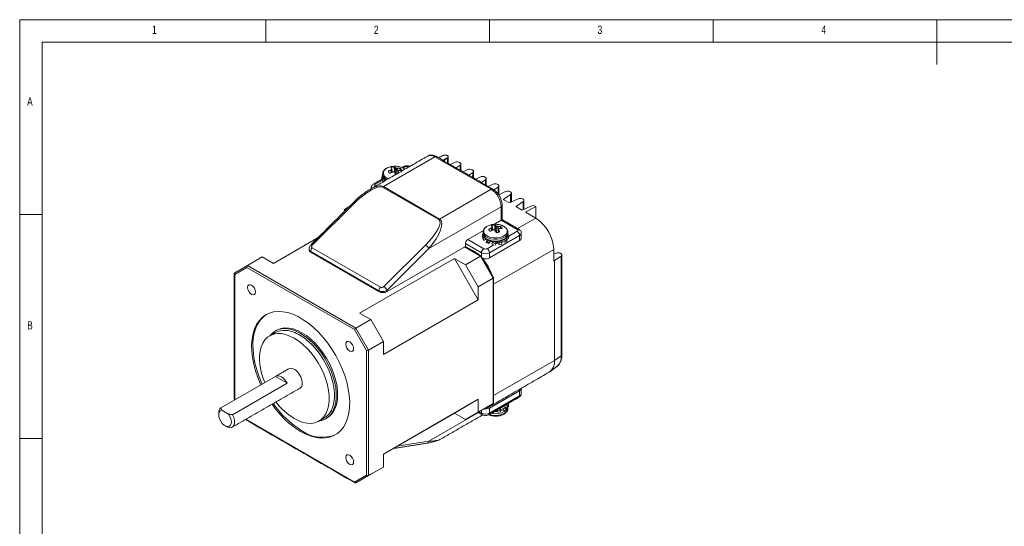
# Model space of a CAD drawing. Header units: inches. Extents: x 0.2 to 16.3, y 0.2 to 11.5.
# Tile 2 of 4: x 0.2 to 8.9, y 7 to 11.5. Entities that reach past the tile are written whole.
import ezdxf

# ---------------------------------------------------------------- set-up
doc = ezdxf.new("R2010")
doc.units = ezdxf.units.IN
doc.header["$MEASUREMENT"] = 0
doc.styles.add('SLDTEXTSTYLE0', font='TXT', dxfattribs={"width": 0.75})

msp = doc.modelspace()

# ---------------------------------------------------------------- linework, layer by layer
at = {"color": 7, "linetype": 'Continuous', "lineweight": 0}
for p, q in [((16.3386, 11.4961), (0.1969, 11.4961)), ((0.1969, 11.4961), (0.1969, 0.1969)), ((2.3622, 11.2992), (2.3622, 11.4961)), ((4.3307, 11.4961), (4.3307, 11.2992)), ((6.2992, 11.2992), (6.2992, 11.4961)), ((8.2677, 11.4961), (8.2677, 11.1024)), ((16.1417, 11.2992), (0.3937, 11.2992)), ((0.3937, 11.2992), (0.3937, 0.3937)), ((0.3937, 9.7835), (0.1969, 9.7835)), ((0.1969, 7.815), (0.3937, 7.815))]:
    msp.add_line(p, q, dxfattribs=at)
at = {"color": 7, "linetype": 'Continuous', "lineweight": 15}
for p, q in [((3.8498, 10.291), (3.3969, 10.0295)), ((4.3448, 10.0052), (3.8498, 10.291)), ((3.9673, 10.2872), (3.9206, 10.2602)), ((3.9266, 10.2567), (3.9617, 10.2809)), ((3.9617, 10.2365), (3.9617, 10.2809)), ((4.0289, 10.2421), (3.9871, 10.2218)), ((4.0666, 10.2411), (4.071, 10.2386)), ((3.4644, 10.1757), (3.4658, 10.152)), ((3.4719, 10.181), (3.4745, 10.156)), ((3.472, 10.1863), (3.4752, 10.1564)), ((3.5037, 10.1939), (3.4995, 10.1462)), ((3.5113, 10.1904), (3.5091, 10.1365)), ((3.522, 10.1895), (3.5229, 10.1445)), ((3.5253, 10.1459), (3.5276, 10.1676)), ((3.526, 10.1463), (3.5276, 10.1606)), ((3.5917, 10.2032), (3.571, 10.1912)), ((3.6222, 10.2019), (3.62, 10.2032)), ((4.0376, 10.1927), (4.0727, 10.2168)), ((4.0727, 10.1724), (4.0727, 10.2168)), ((4.1399, 10.178), (4.0981, 10.1577)), ((4.1486, 10.1286), (4.1837, 10.1527)), ((4.1776, 10.177), (4.182, 10.1745)), ((4.1837, 10.1083), (4.1837, 10.1527)), ((3.3882, 10.0857), (3.3265, 10.0501)), ((3.3871, 10.1259), (3.3836, 10.1024)), ((3.3836, 10.1024), (3.3951, 10.1031)), ((3.3836, 10.1024), (3.3844, 10.0924)), ((3.3903, 10.1255), (3.3871, 10.1259)), ((3.3872, 10.0809), (3.3895, 10.0914)), ((3.3925, 10.0692), (3.3872, 10.0809)), ((3.4008, 10.0937), (3.3895, 10.0914)), ((3.3895, 10.0914), (3.3982, 10.0725)), ((3.5049, 10.1361), (3.5067, 10.1351)), ((4.2509, 10.1139), (4.2091, 10.0937)), ((4.2597, 10.0645), (4.2947, 10.0886)), ((4.2886, 10.1129), (4.2931, 10.1104)), ((4.2947, 10.0442), (4.2947, 10.0886)), ((3.3265, 10.0337), (3.3288, 10.0324)), ((3.8846, 9.7381), (3.3896, 10.0238)), ((3.3969, 10.0295), (3.8919, 9.7438)), ((3.8919, 9.7438), (4.3448, 10.0052)), ((4.3619, 10.0498), (4.3201, 10.0296)), ((4.3697, 9.9998), (4.4057, 10.0245)), ((4.3996, 10.0489), (4.4041, 10.0463)), ((4.4057, 9.9637), (4.4057, 10.0245)), ((4.4729, 9.9857), (4.4116, 9.956)), ((4.5107, 9.9848), (4.5151, 9.9822)), ((3.1379, 9.8785), (2.7713, 9.5127)), ((4.4522, 9.9164), (4.4558, 9.9185)), ((4.5074, 9.8846), (4.4522, 9.9164)), ((4.4558, 9.9185), (4.5167, 9.9604)), ((4.4558, 9.9144), (4.4558, 9.9185)), ((4.5839, 9.9216), (4.5074, 9.8846)), ((4.5167, 9.8891), (4.5167, 9.9604)), ((4.5668, 9.8544), (4.6278, 9.8963)), ((4.6217, 9.9207), (4.6261, 9.9181)), ((4.6278, 9.825), (4.6278, 9.8963)), ((3.0932, 9.8502), (3.0546, 9.8279)), ((3.0546, 9.8279), (3.0546, 9.8117)), ((4.4331, 9.8521), (3.7957, 9.4841)), ((4.4331, 9.7337), (4.4331, 9.8521)), ((4.5633, 9.8524), (4.5668, 9.8544)), ((4.6185, 9.8205), (4.5633, 9.8524)), ((4.5668, 9.8503), (4.5668, 9.8544)), ((4.695, 9.8575), (4.6185, 9.8205)), ((4.6488, 9.803), (4.7372, 9.854)), ((4.6488, 9.803), (4.7372, 9.7519)), ((4.7327, 9.8566), (4.7371, 9.854)), ((4.7371, 9.854), (4.7372, 9.854)), ((4.7372, 9.7519), (4.7372, 9.854)), ((4.4331, 9.7337), (4.369, 9.6967)), ((4.4419, 9.7388), (4.4331, 9.7337)), ((4.5746, 9.6521), (4.4331, 9.7337)), ((4.5782, 9.6601), (4.7372, 9.7519)), ((4.2769, 9.6435), (4.1397, 9.5643)), ((4.3483, 9.6655), (4.3496, 9.6418)), ((4.3558, 9.6707), (4.3584, 9.6458)), ((4.3559, 9.676), (4.3591, 9.6461)), ((4.3876, 9.6836), (4.3834, 9.6359)), ((4.3888, 9.6259), (4.3928, 9.6236)), ((4.3952, 9.6802), (4.3928, 9.6236)), ((4.3938, 9.6236), (4.3928, 9.6236)), ((4.4059, 9.6792), (4.407, 9.6258)), ((4.4081, 9.6261), (4.4115, 9.6574)), ((4.4089, 9.6263), (4.4114, 9.6504)), ((4.4931, 9.628), (4.4931, 9.6304)), ((4.4998, 9.5926), (4.5746, 9.6357)), ((2.8228, 9.5805), (2.4292, 9.3533)), ((4.1397, 9.5643), (4.2811, 9.4827)), ((4.271, 9.6156), (4.2675, 9.5921)), ((4.2675, 9.5921), (4.279, 9.5928)), ((4.2675, 9.5921), (4.2681, 9.5845)), ((4.2741, 9.6153), (4.271, 9.6156)), ((4.271, 9.5706), (4.2734, 9.5811)), ((4.2768, 9.5581), (4.271, 9.5706)), ((4.2846, 9.5835), (4.2734, 9.5811)), ((4.2734, 9.5811), (4.2837, 9.5587)), ((4.2837, 9.5587), (4.282, 9.5509)), ((4.2837, 9.5587), (4.3022, 9.566)), ((4.3004, 9.5403), (4.3053, 9.552)), ((4.3123, 9.5306), (4.3004, 9.5403)), ((4.3146, 9.559), (4.3053, 9.552)), ((4.3053, 9.552), (4.3268, 9.5344)), ((4.3268, 9.5344), (4.3231, 9.5258)), ((4.3268, 9.5344), (4.3408, 9.5489)), ((4.5958, 9.599), (4.3306, 9.4459)), ((4.3306, 9.4019), (4.5958, 9.555)), ((4.3502, 9.5439), (4.3511, 9.5446)), ((4.3521, 9.5226), (4.3583, 9.5359)), ((4.3589, 9.5453), (4.3583, 9.5359)), ((4.3583, 9.5359), (4.385, 9.5259)), ((4.385, 9.5259), (4.387, 9.5433)), ((4.3851, 9.5264), (4.4017, 9.536)), ((4.3883, 9.5437), (4.3883, 9.5395)), ((4.3883, 9.5395), (4.3884, 9.5403)), ((4.3884, 9.5403), (4.3884, 9.5438)), ((4.398, 9.5445), (4.398, 9.541)), ((4.398, 9.541), (4.3985, 9.5402)), ((4.3985, 9.5402), (4.3985, 9.5445)), ((4.4123, 9.5221), (4.3985, 9.5402)), ((4.4092, 9.5453), (4.418, 9.5373)), ((4.4123, 9.5221), (4.418, 9.5373)), ((4.418, 9.5373), (4.4429, 9.5352)), ((4.4429, 9.5352), (4.4324, 9.5506)), ((4.4648, 9.5391), (4.4333, 9.5502)), ((4.4429, 9.5352), (4.4373, 9.5201)), ((4.4541, 9.5595), (4.4685, 9.5557)), ((4.4648, 9.5391), (4.4685, 9.5557)), ((4.4812, 9.5435), (4.4648, 9.5391)), ((4.485, 9.5601), (4.4685, 9.5688)), ((4.4685, 9.5557), (4.485, 9.5601)), ((4.4955, 9.569), (4.4687, 9.5689)), ((4.485, 9.5601), (4.4812, 9.5435)), ((4.4847, 9.5855), (4.4963, 9.5863)), ((4.4998, 9.5937), (4.4894, 9.5953)), ((4.4963, 9.6037), (4.4915, 9.6022)), ((4.4963, 9.6037), (4.4954, 9.6099)), ((4.4955, 9.569), (4.4963, 9.5863)), ((4.4989, 9.5762), (4.4955, 9.569)), ((4.4963, 9.5863), (4.4998, 9.5937)), ((4.4998, 9.5937), (4.499, 9.5769)), ((4.5958, 9.599), (4.5958, 9.555)), ((3.3583, 9.1124), (2.7573, 9.4594)), ((2.7573, 9.4594), (2.7573, 9.452)), ((2.7573, 9.452), (3.3583, 9.1051)), ((2.7713, 9.4905), (3.3723, 9.1435)), ((3.4006, 9.1494), (3.7672, 9.5152)), ((4.1185, 9.5031), (3.4291, 9.1051)), ((3.7957, 9.4841), (3.4291, 9.1184)), ((4.2517, 9.4165), (4.1101, 9.4983)), ((4.1185, 9.5031), (4.1185, 9.5276)), ((4.2599, 9.4459), (4.1185, 9.5276)), ((4.2033, 9.4541), (4.1185, 9.5031)), ((4.2074, 9.4461), (4.2121, 9.4488)), ((4.2599, 9.4123), (4.2599, 9.4459)), ((4.3094, 9.4827), (4.3686, 9.5169)), ((4.3306, 9.4459), (4.3306, 9.4019)), ((4.3521, 9.5226), (4.3545, 9.5284)), ((4.367, 9.517), (4.3521, 9.5226)), ((4.8963, 9.4764), (4.3665, 9.1705)), ((4.385, 9.5259), (4.38, 9.5148)), ((4.4373, 9.5201), (4.4123, 9.5221)), ((4.8963, 9.4764), (4.8963, 9.3743)), ((2.2, 9.3346), (2.3308, 9.4101)), ((2.4292, 9.3533), (2.3308, 9.4101)), ((4.0224, 9.3978), (3.1873, 8.9157)), ((4.1208, 9.341), (4.0224, 9.3978)), ((4.0224, 9.3978), (4.2322, 9.0345)), ((4.1208, 9.341), (4.2517, 9.4165)), ((4.363, 9.2237), (4.2517, 9.4165)), ((4.917, 9.4436), (4.8963, 9.4336)), ((4.8963, 9.3743), (4.9022, 9.3777)), ((4.9022, 9.3777), (4.961, 9.4182)), ((4.9022, 8.5), (4.9022, 9.3777)), ((4.9594, 9.4399), (4.9547, 9.4426)), ((4.961, 8.5404), (4.961, 9.4182)), ((2.0886, 9.2703), (2.2, 9.3346)), ((2.1951, 9.3181), (2.0886, 9.2566)), ((3.143, 8.7709), (2.1951, 9.3181)), ((2.2, 9.3346), (3.1548, 8.7833)), ((4.2322, 9.1481), (4.1208, 9.341)), ((2.0886, 9.2566), (2.0886, 8.162)), ((4.2322, 9.1481), (4.363, 9.2237)), ((4.363, 8.121), (4.363, 9.2237)), ((3.3583, 9.1051), (3.3583, 9.1124)), ((3.4291, 9.1184), (3.4291, 9.1051)), ((4.2322, 9.0345), (4.2322, 9.1481)), ((4.2322, 9.0345), (3.397, 8.5523)), ((3.1548, 8.7833), (3.2857, 8.8589)), ((3.2857, 8.8589), (3.1873, 8.9157)), ((3.397, 8.666), (3.2857, 8.8589)), ((3.2495, 8.5865), (3.143, 8.7709)), ((3.1548, 8.7833), (3.2662, 8.5905)), ((3.2662, 8.5905), (3.397, 8.666)), ((3.397, 8.5523), (3.397, 8.666)), ((3.2495, 7.4918), (3.2495, 8.5865)), ((3.2662, 8.5905), (3.2662, 7.4878)), ((4.3665, 8.1907), (4.9022, 8.5)), ((4.961, 8.5404), (4.9022, 8.5)), ((1.9669, 8.0824), (2.4479, 8.3601)), ((2.4479, 8.3601), (2.5505, 8.3009)), ((2.5505, 8.3009), (2.0695, 8.0232)), ((4.5958, 8.2342), (4.3306, 8.0811)), ((4.5958, 8.1902), (4.5958, 8.2342)), ((2.0886, 8.162), (2.0926, 8.155)), ((4.2322, 8.1591), (3.397, 7.677)), ((4.2322, 8.1591), (4.0224, 8.038)), ((4.2322, 8.0455), (4.2322, 8.1591)), ((4.3306, 8.0371), (4.5958, 8.1902)), ((1.9745, 8.062), (2.034, 8.0276)), ((4.2322, 8.0455), (4.363, 8.121)), ((4.2517, 8.0567), (4.363, 8.121)), ((4.2599, 8.0371), (4.2599, 8.0614)), ((4.3306, 8.0811), (4.3306, 8.0371)), ((4.3974, 8.048), (4.3911, 8.0619)), ((4.3974, 8.048), (4.4033, 8.0628)), ((4.4, 8.067), (4.4033, 8.0628)), ((4.4033, 8.0628), (4.4294, 8.0588)), ((4.4294, 8.0588), (4.4201, 8.0786)), ((4.4294, 8.0588), (4.4235, 8.044)), ((4.4245, 8.0812), (4.4245, 8.0748)), ((4.4255, 8.0743), (4.4245, 8.0748)), ((4.4255, 8.0743), (4.4255, 8.0818)), ((4.4532, 8.0609), (4.4255, 8.0743)), ((4.4332, 8.0862), (4.4576, 8.0772)), ((4.4767, 8.0802), (4.4517, 8.0968)), ((4.4532, 8.0609), (4.4576, 8.0772)), ((4.4723, 8.0639), (4.4532, 8.0609)), ((4.4576, 8.0772), (4.4767, 8.0802)), ((4.4904, 8.0882), (4.4614, 8.0904)), ((4.467, 8.1057), (4.492, 8.1054)), ((4.4767, 8.0802), (4.4723, 8.0639)), ((4.499, 8.1125), (4.4846, 8.1158)), ((4.4904, 8.0882), (4.492, 8.1054)), ((4.4974, 8.0952), (4.4904, 8.0882)), ((4.492, 8.1054), (4.499, 8.1125)), ((4.499, 8.1226), (4.4943, 8.1215)), ((4.499, 8.1125), (4.4974, 8.0952)), ((4.499, 8.1226), (4.4989, 8.1241)), ((2.191, 7.9846), (2.1951, 7.9776)), ((2.1951, 7.9776), (3.143, 7.4303)), ((4.0224, 8.038), (3.397, 7.677)), ((3.7957, 7.7895), (4.2335, 8.0422)), ((4.0224, 8.038), (4.1208, 7.9812)), ((4.1208, 7.9812), (4.2517, 8.0567)), ((4.1208, 7.9812), (4.2322, 8.0455)), ((4.2388, 8.0493), (4.2599, 8.0371)), ((4.364, 8.0409), (4.3589, 8.0433)), ((4.3683, 8.0487), (4.364, 8.0409)), ((4.3673, 8.0481), (4.364, 8.0409)), ((4.4235, 8.044), (4.3974, 8.048)), ((3.8992, 7.807), (3.9003, 7.8076)), ((3.5159, 7.7456), (3.7957, 7.7895)), ((3.397, 7.5633), (3.397, 7.677)), ((3.2662, 7.4878), (3.397, 7.5633)), ((3.2857, 7.499), (3.397, 7.5633)), ((3.143, 7.4303), (3.2495, 7.4918)), ((3.1548, 7.4235), (3.2857, 7.499)), ((3.2662, 7.4878), (3.1548, 7.4235))]:
    msp.add_line(p, q, dxfattribs=at)
at = {"color": 7, "linetype": 'Continuous', "lineweight": 15, "flags": 128}
for points in [[(3.8498, 10.291), (3.8325, 10.2989), (3.816, 10.3027), (3.8007, 10.3021), (3.7873, 10.2971), (3.7873, 10.2971)], [(3.8498, 10.291), (3.8539, 10.2929), (3.8579, 10.2938), (3.8616, 10.2936), (3.8648, 10.2924), (3.8648, 10.2924)], [(4.0727, 10.2168), (4.0756, 10.2192), (4.0777, 10.222), (4.0789, 10.2249), (4.0792, 10.2279), (4.0785, 10.2308), (4.0768, 10.2336), (4.0743, 10.2363), (4.071, 10.2386)], [(3.3903, 10.1383), (3.3912, 10.13), (3.3986, 10.1141)], [(3.4037, 10.1246), (3.3967, 10.1398), (3.3968, 10.1554), (3.4038, 10.1705), (3.4174, 10.1841), (3.4365, 10.1952), (3.4594, 10.2028)], [(4.1837, 10.1527), (4.1866, 10.1551), (4.1887, 10.1579), (4.1899, 10.1608), (4.1902, 10.1638), (4.1895, 10.1667), (4.1879, 10.1696), (4.1853, 10.1722), (4.182, 10.1745)], [(3.3986, 10.0988), (3.3912, 10.1147), (3.3903, 10.123)], [(3.3986, 10.1141), (3.4129, 10.0998), (3.4287, 10.0901)], [(3.4156, 10.0826), (3.4129, 10.0845), (3.3986, 10.0988)], [(4.2947, 10.0886), (4.2977, 10.0911), (4.2998, 10.0938), (4.301, 10.0967), (4.3012, 10.0997), (4.3005, 10.1026), (4.2989, 10.1055), (4.2964, 10.1081), (4.2931, 10.1104)], [(3.2919, 10.0111), (3.2916, 10.0118), (3.2907, 10.0174)], [(4.4057, 10.0245), (4.4087, 10.027), (4.4108, 10.0297), (4.412, 10.0326), (4.4122, 10.0356), (4.4115, 10.0385), (4.4099, 10.0414), (4.4074, 10.044), (4.4041, 10.0463)], [(4.5167, 9.9604), (4.5197, 9.9629), (4.5218, 9.9656), (4.523, 9.9685), (4.5233, 9.9715), (4.5225, 9.9745), (4.5209, 9.9773), (4.5184, 9.9799), (4.5151, 9.9822)], [(3.1379, 9.8785), (3.1339, 9.8805), (3.1303, 9.8818), (3.1273, 9.8821), (3.125, 9.8817), (3.124, 9.8809)], [(4.6278, 9.8963), (4.6307, 9.8988), (4.6328, 9.9015), (4.634, 9.9044), (4.6343, 9.9074), (4.6336, 9.9104), (4.6319, 9.9132), (4.6294, 9.9158), (4.6261, 9.9181)], [(4.2741, 9.628), (4.2751, 9.6198), (4.2825, 9.6038)], [(4.2876, 9.6144), (4.2806, 9.6295), (4.2806, 9.6452), (4.2877, 9.6603), (4.3012, 9.6738), (4.3204, 9.6849), (4.3433, 9.6926)], [(4.2825, 9.6038), (4.2967, 9.5895), (4.317, 9.5779), (4.3417, 9.5696), (4.3693, 9.5653), (4.3979, 9.5653), (4.4255, 9.5696), (4.4503, 9.5778), (4.4705, 9.5895), (4.4848, 9.6038), (4.4922, 9.6197), (4.4931, 9.628)], [(4.4797, 9.6602), (4.4867, 9.6451), (4.4867, 9.6294), (4.4796, 9.6143), (4.4661, 9.6008), (4.4469, 9.5897), (4.4234, 9.5819), (4.3972, 9.5778), (4.37, 9.5778), (4.3438, 9.5819), (4.3204, 9.5897), (4.3012, 9.6008), (4.2876, 9.6144)], [(4.2825, 9.5885), (4.2751, 9.6045), (4.2741, 9.6127)], [(4.4931, 9.6127), (4.4922, 9.6044), (4.4848, 9.5885), (4.4705, 9.5742), (4.4503, 9.5625), (4.4255, 9.5543), (4.3979, 9.55), (4.3693, 9.55), (4.3417, 9.5543), (4.317, 9.5626), (4.2967, 9.5742), (4.2825, 9.5885)], [(2.7713, 9.5127), (2.7673, 9.5148), (2.7637, 9.516), (2.7607, 9.5164), (2.7584, 9.5159), (2.7573, 9.5152)], [(4.961, 9.4182), (4.964, 9.4206), (4.9661, 9.4233), (4.9673, 9.4263), (4.9675, 9.4292), (4.9668, 9.4322), (4.9652, 9.435), (4.9627, 9.4376), (4.9594, 9.4399)], [(2.2376, 9.0814), (2.2509, 9.0768), (2.2622, 9.079), (2.2697, 9.0877), (2.2723, 9.1015), (2.2697, 9.1184), (2.2622, 9.1358), (2.2509, 9.151), (2.2376, 9.1618), (2.2242, 9.1664), (2.2129, 9.1642), (2.2054, 9.1555), (2.2028, 9.1417), (2.2054, 9.1248), (2.2129, 9.1074), (2.2242, 9.0922), (2.2376, 9.0814)], [(2.6691, 7.8759), (2.7149, 7.8523), (2.7603, 7.8345), (2.8046, 7.8229), (2.8474, 7.8175), (2.8881, 7.8185), (2.9264, 7.8257), (2.9617, 7.8391), (2.9938, 7.8586), (3.0222, 7.884), (3.0465, 7.9149), (3.0666, 7.951), (3.0822, 7.9919), (3.0931, 8.0371), (3.0992, 8.0862), (3.1004, 8.1385), (3.0967, 8.1935), (3.0882, 8.2505), (3.075, 8.3089), (3.0571, 8.3681), (3.0349, 8.4273), (3.0085, 8.486), (2.9782, 8.5434), (2.9445, 8.5988), (2.9076, 8.6517), (2.868, 8.7015), (2.8262, 8.7476), (2.7826, 8.7894), (2.7377, 8.8265), (2.692, 8.8585), (2.6461, 8.8851), (2.6004, 8.9058), (2.5555, 8.9205), (2.5119, 8.929), (2.4701, 8.9312), (2.4305, 8.9271), (2.3936, 8.9168), (2.3599, 8.9003), (2.3297, 8.8778), (2.3033, 8.8497), (2.281, 8.8161), (2.2631, 8.7776), (2.2499, 8.7345), (2.2414, 8.6872), (2.2377, 8.6365), (2.2389, 8.5828), (2.245, 8.5267), (2.2559, 8.4689), (2.2715, 8.41), (2.2916, 8.3507), (2.316, 8.2916), (2.3187, 8.2855)], [(2.3696, 8.9058), (2.3408, 8.8843), (2.3144, 8.8561), (2.2921, 8.8226), (2.2743, 8.784), (2.261, 8.7409), (2.2525, 8.6937), (2.2488, 8.6429), (2.2501, 8.5892), (2.2562, 8.5331), (2.2671, 8.4753), (2.2826, 8.4164), (2.3027, 8.3571), (2.3271, 8.2981), (2.3299, 8.292)], [(2.8347, 7.9698), (2.854, 7.9736), (2.8844, 7.9851), (2.9114, 8.0027), (2.9347, 8.0262), (2.9537, 8.0552), (2.9682, 8.0892), (2.9781, 8.1278), (2.983, 8.1702), (2.983, 8.2158), (2.9781, 8.2639), (2.9682, 8.3138), (2.9537, 8.3646), (2.9347, 8.4155), (2.9114, 8.4658), (2.8844, 8.5147), (2.854, 8.5614), (2.8206, 8.6051), (2.7849, 8.6451), (2.7473, 8.6809), (2.7085, 8.7119), (2.6691, 8.7375), (2.6296, 8.7574), (2.5908, 8.7712), (2.5532, 8.7788), (2.5175, 8.78), (2.4841, 8.7748), (2.4537, 8.7633), (2.4267, 8.7457), (2.4034, 8.7222), (2.4016, 8.7199)], [(2.9026, 7.9954), (2.9226, 8.0092), (2.9458, 8.0327), (2.9648, 8.0617), (2.9794, 8.0957), (2.9892, 8.1342), (2.9941, 8.1766), (2.9941, 8.2222), (2.9892, 8.2703), (2.9794, 8.3202), (2.9648, 8.371), (2.9458, 8.422), (2.9226, 8.4723), (2.8955, 8.5211), (2.8651, 8.5678), (2.8317, 8.6115), (2.796, 8.6515), (2.7584, 8.6873), (2.7196, 8.7183), (2.6802, 8.7439), (2.6408, 8.7638), (2.602, 8.7777), (2.5644, 8.7853), (2.5286, 8.7865), (2.4953, 8.7813), (2.4648, 8.7698), (2.4578, 8.7659)], [(2.6134, 7.9885), (2.6518, 7.9691), (2.6895, 7.9556), (2.7261, 7.9482), (2.7609, 7.947), (2.7934, 7.9521), (2.823, 7.9633), (2.8493, 7.9805), (2.8719, 8.0033), (2.8905, 8.0316), (2.9046, 8.0647), (2.9142, 8.1022), (2.919, 8.1434), (2.919, 8.1878), (2.9142, 8.2347), (2.9046, 8.2832), (2.8905, 8.3327), (2.8719, 8.3823), (2.8493, 8.4313), (2.823, 8.4788), (2.7934, 8.5242), (2.7609, 8.5668), (2.7261, 8.6058), (2.6895, 8.6406), (2.6518, 8.6707), (2.6134, 8.6957), (2.575, 8.7151), (2.5372, 8.7285), (2.5006, 8.7359), (2.4658, 8.7371), (2.4334, 8.7321), (2.4037, 8.7209), (2.3774, 8.7037), (2.3548, 8.6808), (2.3363, 8.6526), (2.3221, 8.6195), (2.3126, 8.582), (2.3078, 8.5407), (2.3078, 8.4963), (2.3126, 8.4495), (2.3221, 8.4009), (2.3363, 8.3515), (2.3533, 8.3055)], [(2.9446, 8.073), (2.9519, 8.092), (2.9615, 8.1295), (2.9663, 8.1708), (2.9663, 8.2152), (2.9615, 8.262), (2.9519, 8.3105), (2.9378, 8.36), (2.9193, 8.4096), (2.8967, 8.4586), (2.8703, 8.5062), (2.8407, 8.5516), (2.8082, 8.5941), (2.7734, 8.6331), (2.7369, 8.6679), (2.6991, 8.6981), (2.6607, 8.723)], [(3.1006, 8.5832), (3.1139, 8.5786), (3.1252, 8.5808), (3.1327, 8.5895), (3.1354, 8.6033), (3.1327, 8.6202), (3.1252, 8.6376), (3.1139, 8.6528), (3.1006, 8.6636), (3.0872, 8.6682), (3.0759, 8.666), (3.0684, 8.6573), (3.0658, 8.6435), (3.0684, 8.6266), (3.0759, 8.6092), (3.0872, 8.594), (3.1006, 8.5832)], [(2.6626, 8.2568), (2.6642, 8.2579), (2.6752, 8.2694), (2.6815, 8.2864), (2.6828, 8.3075), (2.679, 8.3311), (2.6702, 8.3556), (2.6573, 8.3791), (2.6411, 8.3998), (2.6229, 8.4162), (2.6039, 8.4272), (2.5856, 8.4318), (2.5695, 8.4298), (2.5642, 8.4273)], [(2.5505, 8.3009), (2.5398, 8.3181), (2.5272, 8.3336), (2.5135, 8.3466), (2.4992, 8.3566), (2.4849, 8.3631), (2.4712, 8.3659), (2.4587, 8.3649), (2.4479, 8.3601)], [(1.9745, 8.062), (1.9618, 8.0565), (1.953, 8.0451), (1.9488, 8.0287), (1.9498, 8.0087), (1.9557, 7.9871), (1.966, 7.9658), (1.9798, 7.9468), (1.9959, 7.9317), (2.0127, 7.922), (2.0287, 7.9186), (2.0425, 7.9217), (2.0529, 7.931), (2.0588, 7.9458), (2.0597, 7.9647), (2.0555, 7.9859), (2.0467, 8.0075), (2.034, 8.0276)], [(4.4931, 8.0796), (4.4894, 8.0632), (4.4785, 8.0479), (4.4611, 8.0349), (4.4384, 8.0248), (4.412, 8.0185), (4.3836, 8.0163), (4.3553, 8.0185), (4.3289, 8.0248), (4.3276, 8.0252)], [(4.3455, 8.0356), (4.3553, 8.0338), (4.3836, 8.0316), (4.412, 8.0338), (4.4384, 8.0401), (4.4611, 8.0501), (4.4785, 8.0632), (4.4894, 8.0785), (4.4929, 8.0907)], [(2.0695, 8.0232), (2.0802, 7.9991), (2.0864, 7.9749), (2.0876, 7.9525), (2.0836, 7.9334), (2.0749, 7.9191), (2.062, 7.9107), (2.0458, 7.9088), (2.0276, 7.9134), (2.0182, 7.9181)], [(3.1006, 7.5866), (3.1139, 7.582), (3.1252, 7.5842), (3.1327, 7.5929), (3.1354, 7.6067), (3.1327, 7.6237), (3.1252, 7.641), (3.1139, 7.6563), (3.1006, 7.667), (3.0872, 7.6716), (3.0759, 7.6695), (3.0684, 7.6608), (3.0658, 7.6469), (3.0684, 7.63), (3.0759, 7.6126), (3.0872, 7.5974), (3.1006, 7.5866)]]:
    msp.add_lwpolyline(points, dxfattribs=at)
at = {"color": 7, "linetype": 'Continuous', "lineweight": 15}
for centre, radius, start, end in [((3.8878, 10.1422), 0.175, 65.63202, 67.21647), ((3.9531, 10.2942), 0.0158, 302.71426, 333.67278), ((4.0467, 10.2025), 0.0434, 62.80519, 114.30715), ((3.4692, 10.1711), 0.0296, 194.08177, 237.1776), ((3.4993, 10.0371), 0.1704, 88.65165, 103.53211), ((3.4978, 10.1148), 0.0872, 93.047, 113.82014), ((3.5076, 10.078), 0.1295, 52.69647, 90.82774), ((3.5303, 10.1643), 0.0296, 14.08177, 57.1776), ((3.5829, 10.1909), 0.0151, 54.38242, 114.30712), ((3.6058, 10.1759), 0.0307, 62.60967, 117.39033), ((3.63, 10.1874), 0.0187, 91.4705, 122.33581), ((4.1578, 10.1384), 0.0434, 62.80519, 114.30715), ((3.3177, 10.0378), 0.0151, 54.38319, 114.29829), ((3.4715, 10.1802), 0.0876, 219.37216, 250.25869), ((4.2688, 10.0743), 0.0434, 62.80519, 114.30715), ((4.3798, 10.0102), 0.0434, 62.80519, 114.30715), ((3.3466, 10.0005), 0.0388, 121.12344, 139.65166), ((3.3296, 10.0419), 0.00873, 110.78342, 249.21658), ((3.415, 9.9988), 0.0357, 120.56976, 135.40305), ((4.3535, 9.9938), 0.0144, 64.03775, 127.25398), ((4.2412, 9.8434), 0.1921, 2.60548, 57.39452), ((4.4908, 9.9461), 0.0434, 62.80519, 114.30715), ((4.6018, 9.882), 0.0434, 62.80519, 114.30715), ((4.4276, 9.8654), 0.0144, 292.73742, 355.95972), ((4.7128, 9.818), 0.0434, 62.80519, 114.30715), ((3.91, 9.7131), 0.0357, 120.56976, 135.40305), ((4.5523, 9.4615), 0.3443, 2.4763, 57.5237), ((4.3531, 9.6608), 0.0296, 194.08177, 237.1776), ((4.3831, 9.5269), 0.1704, 88.65165, 103.53211), ((4.3817, 9.6045), 0.0872, 93.047, 113.82014), ((4.3935, 9.5786), 0.1187, 43.48005, 91.89815), ((4.3856, 9.7104), 0.0872, 273.047, 293.82013), ((4.4142, 9.6541), 0.0296, 14.08177, 57.1776), ((4.5833, 9.6406), 0.0144, 64.0244, 127.25532), ((4.5715, 9.6439), 0.00873, 290.78342, 69.21658), ((4.5497, 9.5969), 0.0461, 2.60548, 57.39452), ((4.5859, 9.6216), 0.0246, 293.68962, 355.05989), ((4.1645, 9.5255), 0.0461, 122.60548, 177.39452), ((4.3809, 9.6496), 0.1092, 254.14336, 258.93149), ((4.3837, 9.6655), 0.1253, 272.14848, 276.51745), ((4.5855, 9.5778), 0.025, 294.2006, 354.47926), ((2.7677, 9.475), 0.0251, 185.6948, 245.62534), ((2.8041, 9.457), 0.0469, 134.51925, 177.10691), ((3.7305, 9.4529), 0.0723, 25.55234, 59.43176), ((4.073, 9.2313), 0.2581, 48.82359, 59.67015), ((4.306, 9.4438), 0.0461, 122.60548, 177.39452), ((4.2953, 9.5142), 0.0769, 242.60967, 297.39033), ((4.2953, 9.51), 0.0307, 242.60967, 297.39033), ((4.2846, 9.4438), 0.0461, 2.60548, 57.39452), ((4.9349, 9.404), 0.0434, 62.80519, 114.30715), ((3.9923, 9.1382), 0.3778, 17.51049, 42.48951), ((4.2952, 9.4708), 0.0775, 258.03615, 297.23541), ((3.4052, 9.1101), 0.0469, 134.51925, 177.10691), ((3.3937, 9.1733), 0.0769, 242.60967, 297.39033), ((3.3638, 9.0872), 0.0723, 25.55234, 59.43176), ((2.5228, 8.604), 0.1609, 84.40822, 119.23218), ((2.511, 8.4806), 0.2849, 58.30085, 84.46982), ((4.7914, 8.488), 0.1114, 305.17254, 6.13964), ((4.8489, 8.5304), 0.1126, 310.88038, 5.10322), ((4.9546, 8.5517), 0.013, 299.64542, 355.89309), ((4.5857, 8.2568), 0.0247, 294.00478, 356.77053), ((4.5815, 8.1884), 0.0144, 304.05635, 7.25583), ((4.5854, 8.2131), 0.0251, 294.37466, 354.3052), ((2.0003, 8.0427), 0.0519, 130.08013, 184.50556), ((3.1024, 8.5847), 0.8307, 214.41762, 238.55566), ((3.1136, 8.5911), 0.8307, 214.41762, 238.55566), ((2.9114, 8.4795), 0.5743, 216.83907, 238.74659), ((2.7911, 8.1363), 0.1661, 301.23428, 337.58215), ((4.2952, 8.1498), 0.0772, 259.58857, 297.25625), ((4.2805, 8.1547), 0.0777, 275.01442, 324.99633), ((4.3913, 8.1611), 0.0924, 289.56395, 291.07887), ((4.2742, 8.0353), 0.0144, 172.74044, 235.98083), ((4.2953, 8.1053), 0.0769, 242.60967, 297.39033), ((4.3828, 8.168), 0.1581, 247.4314, 301.04888), ((4.3163, 8.0353), 0.0144, 304.02317, 7.25916), ((2.8593, 8.1294), 0.3052, 234.06179, 293.23407), ((3.7743, 7.7933), 0.0217, 282.80528, 349.99674)]:
    msp.add_arc(centre, radius, start, end, dxfattribs=at)
for centre, major_axis, ratio, start_param, end_param in [((4.4297, 10.3704), (1.9763, 0.964), 0.075145, 1.795947, 1.814331), ((3.2051, 9.8397), (0.1896, 0.1802), 0.285435, 0.08408, 1.654876), ((3.2123, 9.8209), (0.1913, 0.2036), 0.356869, 0.083608, 0.871526), ((3.7001, 9.554), (0.1896, 0.1802), 0.285435, 4.796469, 6.367265), ((3.7073, 9.5352), (0.1913, 0.2036), 0.356869, 4.795997, 6.366793), ((2.7927, 9.4857), (0.0498, 0.0074), 0.653221, 3.038026, 3.830617), ((2.7854, 9.5046), (0.0189, 0.0091), 0.715144, 2.024866, 3.595662), ((4.2482, 9.4089), (0.00861, 0.00862), 0.317888, 6.198205, 7.153483), ((2.2034, 9.3229), (0, 0.0126), 0.717434, 0.392601, 1.963397), ((2.097, 9.2614), (0.0109, -0.0063), 0.7174, 2.748836, 4.319632), ((4.3547, 9.2245), (0.0118, 0.0032), 0.317765, 5.412847, 6.368125), ((3.3937, 9.1388), (0.0498, 0.0074), 0.653221, 3.830617, 5.401414), ((3.3864, 9.1576), (0.0189, 0.0091), 0.715144, 3.595662, 5.166459), ((3.1514, 8.7757), (0.00861, 0.00862), 0.317888, 0.870298, 2.441094), ((3.2578, 8.5913), (0.0118, 0.0032), 0.317765, 3.842051, 5.412847), ((2.097, 8.1668), (0.0118, 0.0032), 0.317765, 3.056653, 3.842051), ((4.3547, 8.1298), (0.0109, -0.0063), 0.7174, 5.890429, 6.675827), ((2.2034, 7.9824), (0.00861, 0.00862), 0.317888, 2.441094, 3.226573), ((3.7073, 7.8405), (0.2046, -0.019), 0.232438, 5.180642, 5.950326), ((3.2578, 7.4966), (0.0109, -0.0063), 0.7174, 4.319632, 5.890429), ((3.1514, 7.4351), (0, 0.0126), 0.717434, 1.963397, 3.534194)]:
    msp.add_ellipse(centre, major_axis=major_axis, ratio=ratio, start_param=start_param, end_param=end_param, dxfattribs=at)
for points in [[(3.7873, 10.2971), (3.2804, 10.0045)], [(3.8568, 10.2994), (3.8568, 10.2994)], [(4.3598, 10.0067), (3.8648, 10.2924)], [(3.9682, 10.2327), (3.9682, 10.2912)], [(4.0792, 10.1686), (4.0792, 10.2271)], [(3.3903, 10.1383), (3.3903, 10.123)], [(3.4644, 10.1757), (3.4405, 10.1639)], [(3.4405, 10.1639), (3.442, 10.1595)], [(3.4532, 10.1462), (3.4775, 10.1574)], [(3.4626, 10.1946), (3.472, 10.1863)], [(3.4719, 10.181), (3.4644, 10.1757)], [(3.472, 10.1863), (3.4719, 10.181)], [(3.4775, 10.1574), (3.4882, 10.1582)], [(3.4882, 10.1582), (3.4958, 10.153)], [(3.5037, 10.1939), (3.4932, 10.2019)], [(3.4932, 10.2019), (3.494, 10.1543)], [(3.4958, 10.153), (3.5064, 10.1335)], [(3.5113, 10.1904), (3.5037, 10.1939)], [(3.522, 10.1895), (3.5113, 10.1904)], [(3.5463, 10.1892), (3.522, 10.1895)], [(3.5276, 10.1676), (3.5351, 10.1712)], [(3.5276, 10.1606), (3.5276, 10.1676)], [(3.5326, 10.1501), (3.5276, 10.1606)], [(3.5351, 10.1712), (3.559, 10.1715)], [(3.5421, 10.2021), (3.5387, 10.2032)], [(3.5463, 10.1892), (3.5424, 10.1713)], [(3.5767, 10.2046), (3.5614, 10.1958)], [(4.1902, 10.1046), (4.1902, 10.1631)], [(3.3843, 10.0936), (3.3115, 10.0516)], [(4.3012, 10.0405), (4.3012, 10.099)], [(3.2907, 10.0174), (3.2907, 10.0104)], [(4.4123, 9.9563), (4.4123, 10.0349)], [(4.5233, 9.8922), (4.5233, 9.9708)], [(3.124, 9.8809), (2.7573, 9.5152)], [(4.6343, 9.8282), (4.6343, 9.9067)], [(4.4419, 9.7388), (4.4419, 9.8644)], [(4.5896, 9.6536), (4.4419, 9.7388)], [(4.2741, 9.628), (4.2741, 9.6127)], [(4.3483, 9.6655), (4.3244, 9.6536)], [(4.3244, 9.6536), (4.3259, 9.6492)], [(4.3371, 9.636), (4.3614, 9.6472)], [(4.3465, 9.6843), (4.3559, 9.676)], [(4.3558, 9.6707), (4.3483, 9.6655)], [(4.3559, 9.676), (4.3558, 9.6707)], [(4.3614, 9.6472), (4.3721, 9.648)], [(4.3721, 9.648), (4.3797, 9.6428)], [(4.3876, 9.6836), (4.3771, 9.6917)], [(4.3771, 9.6917), (4.3778, 9.644)], [(4.3797, 9.6428), (4.3902, 9.6233)], [(4.3952, 9.6802), (4.3876, 9.6836)], [(4.4059, 9.6792), (4.3952, 9.6802)], [(4.4302, 9.6789), (4.4059, 9.6792)], [(4.4114, 9.6504), (4.4115, 9.6574)], [(4.4208, 9.6306), (4.4114, 9.6504)], [(4.4115, 9.6574), (4.419, 9.6609)], [(4.419, 9.6609), (4.4429, 9.6613)], [(4.4259, 9.6918), (4.4226, 9.6929)], [(4.4302, 9.6789), (4.4263, 9.661)], [(4.4833, 9.6572), (4.481, 9.6594)], [(4.4931, 9.6127), (4.4931, 9.628)], [(4.6104, 9.5754), (4.6104, 9.6194)], [(4.3593, 9.5495), (4.3545, 9.5284)], [(2.7427, 9.4815), (2.7427, 9.4725)], [(4.2566, 9.4177), (4.1136, 9.5003)], [(4.3663, 9.2279), (4.257, 9.4172)], [(4.9676, 8.5508), (4.9676, 9.4285)], [(2.0852, 9.2643), (2.0852, 8.164)], [(4.3665, 8.127), (4.3665, 9.2273)], [(2.4578, 8.7659), (2.4466, 8.7595)], [(2.4442, 8.7445), (2.3969, 8.7171)], [(2.5642, 8.4273), (2.45, 8.3614)], [(4.8624, 8.4013), (4.9226, 8.4452)], [(4.3194, 8.0873), (4.8556, 8.3969)], [(2.0674, 7.9132), (2.6626, 8.2568)], [(4.6104, 8.2106), (4.6104, 8.2546)], [(2.0853, 8.1633), (2.0908, 8.1539)], [(4.3244, 8.0234), (4.5896, 8.1764)], [(4.4737, 8.0895), (4.4701, 8.0846)], [(4.4882, 8.115), (4.4874, 8.1174)], [(4.4931, 8.0796), (4.4931, 8.0909)], [(1.9486, 8.0387), (1.9486, 8.0226)], [(2.034, 8.0276), (2.0695, 8.0232)], [(2.1891, 7.9835), (2.1946, 7.974)], [(2.1951, 7.9736), (3.1479, 7.4235)], [(2.8299, 7.967), (2.8772, 7.9943)], [(2.8915, 7.9889), (2.9026, 7.9954)], [(3.9003, 7.8076), (4.2708, 8.0215)], [(4.23, 8.0442), (4.2661, 8.0234)], [(2.0043, 7.9262), (2.0182, 7.9181)], [(3.4807, 7.7253), (3.7791, 7.7721)]]:
    msp.add_open_spline(points, degree=1, dxfattribs=at)
for points, knots in [([(3.8648, 10.2924), (3.8607, 10.2946), (3.8501, 10.3003), (3.8324, 10.3054), (3.8126, 10.3059), (3.7972, 10.303), (3.79, 10.2981), (3.788, 10.2967)], [0, 0, 0, 0, 0.160892, 0.424274, 0.671108, 0.907625, 1, 1, 1, 1]), ([(3.9556, 10.3035), (3.9531, 10.3043), (3.9482, 10.3059), (3.9387, 10.3059), (3.9291, 10.3043), (3.9221, 10.302), (3.9187, 10.3003), (3.9178, 10.2999)], [0, 0, 0, 0, 0.2302, 0.460314, 0.692089, 0.921047, 1, 1, 1, 1]), ([(3.9673, 10.2872), (3.9678, 10.289), (3.9688, 10.2925), (3.9666, 10.2968), (3.9635, 10.2998), (3.9612, 10.301), (3.96, 10.3016)], [0, 0, 0, 0, 0.3225681, 0.6451673, 0.8195322, 1, 1, 1, 1]), ([(3.4275, 10.1905), (3.427, 10.1903), (3.4168, 10.1863), (3.4042, 10.1737), (3.3918, 10.1557), (3.3908, 10.1429), (3.3903, 10.137)], [0, 0, 0, 0, 0.017945, 0.391793, 0.720457, 1, 1, 1, 1]), ([(3.4998, 10.2077), (3.4886, 10.2072), (3.475, 10.2067), (3.4619, 10.2033), (3.4597, 10.2027)], [0, 0, 0, 0, 0.82644, 1, 1, 1, 1]), ([(3.5403, 10.2026), (3.5353, 10.2038), (3.522, 10.2069), (3.5084, 10.2074), (3.4998, 10.2077)], [0, 0, 0, 0, 0.37228, 1, 1, 1, 1]), ([(3.5757, 10.1883), (3.5711, 10.1911), (3.5626, 10.1961), (3.5522, 10.199), (3.5474, 10.2004)], [0, 0, 0, 0, 0.551552, 1, 1, 1, 1]), ([(3.6305, 10.2066), (3.6286, 10.2075), (3.6218, 10.2107), (3.6081, 10.2126), (3.5912, 10.2114), (3.5813, 10.2068), (3.5767, 10.2046)], [0, 0, 0, 0, 0.115644, 0.408917, 0.722351, 1, 1, 1, 1]), ([(3.3115, 10.0516), (3.308, 10.0492), (3.3005, 10.0441), (3.2933, 10.0325), (3.2899, 10.0227), (3.2908, 10.0178), (3.2909, 10.0174)], [0, 0, 0, 0, 0.304026, 0.6426, 0.970336, 1, 1, 1, 1]), ([(3.3908, 10.1224), (3.3907, 10.1199), (3.3906, 10.1122), (3.3941, 10.1022), (3.3991, 10.0958), (3.4007, 10.0938)], [0, 0, 0, 0, 0.24202, 0.759925, 1, 1, 1, 1]), ([(3.3986, 10.1141), (3.3987, 10.1151), (3.3988, 10.1171), (3.4004, 10.1209), (3.4025, 10.1232), (3.4037, 10.1246)], [0, 0, 0, 0, 0.2773769, 0.562023, 1, 1, 1, 1]), ([(3.3986, 10.0988), (3.3987, 10.0971), (3.3988, 10.095), (3.4002, 10.0938), (3.4005, 10.0936)], [0, 0, 0, 0, 0.8294685, 1, 1, 1, 1]), ([(3.4007, 10.0938), (3.4023, 10.0913), (3.4053, 10.0865), (3.4103, 10.0827), (3.4127, 10.0809)], [0, 0, 0, 0, 0.51631, 1, 1, 1, 1]), ([(3.2784, 10.0033), (3.278, 10.0031), (3.2638, 9.9956), (3.2354, 9.9758), (3.1916, 9.9431), (3.1541, 9.9103), (3.1317, 9.8885), (3.124, 9.8809)], [0, 0, 0, 0, 0.005884, 0.237192, 0.514561, 0.831728, 1, 1, 1, 1]), ([(4.4419, 9.8644), (4.4418, 9.869), (4.4413, 9.8819), (4.4368, 9.9039), (4.4272, 9.9296), (4.4137, 9.9542), (4.397, 9.9764), (4.3788, 9.9944), (4.3657, 10.0028), (4.3598, 10.0067)], [0, 0, 0, 0, 0.086511, 0.242781, 0.39848, 0.553764, 0.70957, 0.866929, 1, 1, 1, 1]), ([(4.3113, 9.6802), (4.3109, 9.68), (4.3006, 9.676), (4.2881, 9.6635), (4.2757, 9.6454), (4.2746, 9.6326), (4.2742, 9.6268)], [0, 0, 0, 0, 0.017945, 0.391793, 0.720457, 1, 1, 1, 1]), ([(4.3836, 9.6974), (4.3724, 9.697), (4.3589, 9.6964), (4.3458, 9.6931), (4.3435, 9.6925)], [0, 0, 0, 0, 0.82644, 1, 1, 1, 1]), ([(4.4242, 9.6923), (4.4192, 9.6935), (4.4059, 9.6967), (4.3922, 9.6972), (4.3836, 9.6974)], [0, 0, 0, 0, 0.37228, 1, 1, 1, 1]), ([(4.4596, 9.6781), (4.455, 9.6808), (4.4465, 9.6858), (4.436, 9.6888), (4.4313, 9.6901)], [0, 0, 0, 0, 0.551552, 1, 1, 1, 1]), ([(4.4797, 9.6602), (4.4805, 9.6598), (4.482, 9.659), (4.4829, 9.6577), (4.4833, 9.6571)], [0, 0, 0, 0, 0.579876, 1, 1, 1, 1]), ([(4.4931, 9.6292), (4.4926, 9.6344), (4.4915, 9.6439), (4.4859, 9.653), (4.4833, 9.6572)], [0, 0, 0, 0, 0.53925, 1, 1, 1, 1]), ([(4.4833, 9.6571), (4.4835, 9.657), (4.4837, 9.6567), (4.4838, 9.6564), (4.4838, 9.6563)], [0, 0, 0, 0, 0.817592, 1, 1, 1, 1]), ([(4.6102, 9.6194), (4.6098, 9.6239), (4.609, 9.6327), (4.6016, 9.645), (4.5938, 9.6505), (4.5896, 9.6536)], [0, 0, 0, 0, 0.317676, 0.626191, 1, 1, 1, 1]), ([(4.2747, 9.6121), (4.2746, 9.6097), (4.2745, 9.602), (4.278, 9.592), (4.283, 9.5856), (4.2846, 9.5836)], [0, 0, 0, 0, 0.24202, 0.759925, 1, 1, 1, 1]), ([(4.2825, 9.6038), (4.2826, 9.6048), (4.2827, 9.6069), (4.2843, 9.6106), (4.2864, 9.613), (4.2876, 9.6144)], [0, 0, 0, 0, 0.2773769, 0.562023, 1, 1, 1, 1]), ([(4.2825, 9.5885), (4.2826, 9.5868), (4.2827, 9.5847), (4.2841, 9.5835), (4.2844, 9.5833)], [0, 0, 0, 0, 0.829469, 1, 1, 1, 1]), ([(4.2846, 9.5836), (4.2862, 9.5811), (4.2908, 9.5743), (4.303, 9.5647), (4.3191, 9.5558), (4.3355, 9.55), (4.3507, 9.5463), (4.3663, 9.5439), (4.3777, 9.5436), (4.3836, 9.5434)], [0, 0, 0, 0, 0.095579, 0.267049, 0.461083, 0.610425, 0.725326, 0.855118, 1, 1, 1, 1]), ([(4.3836, 9.5434), (4.3923, 9.5438), (4.4046, 9.5442), (4.4218, 9.5474), (4.4356, 9.5511), (4.4506, 9.5571), (4.4643, 9.5648), (4.4762, 9.5744), (4.4855, 9.5858), (4.4919, 9.5986), (4.4927, 9.6079), (4.4931, 9.6125)], [0, 0, 0, 0, 0.156167, 0.219357, 0.322762, 0.427765, 0.538453, 0.652123, 0.767776, 0.884883, 1, 1, 1, 1]), ([(2.7573, 9.5152), (2.7546, 9.512), (2.7484, 9.5048), (2.7432, 9.4931), (2.7433, 9.4849), (2.7433, 9.482)], [0, 0, 0, 0, 0.336318, 0.761945, 1, 1, 1, 1]), ([(4.2791, 9.395), (4.2735, 9.3986), (4.2679, 9.4022), (4.2633, 9.4065), (4.2632, 9.4066)], [0, 0, 0, 0, 0.979083, 1, 1, 1, 1]), ([(4.9202, 8.4439), (4.9225, 8.4455), (4.9314, 8.4514), (4.944, 8.4657), (4.9564, 8.4872), (4.9644, 8.5126), (4.9673, 8.5344), (4.9675, 8.5476), (4.9676, 8.5508)], [0, 0, 0, 0, 0.074195, 0.281452, 0.490527, 0.706524, 0.93053, 1, 1, 1, 1]), ([(4.6102, 8.2106), (4.6098, 8.2061), (4.609, 8.1973), (4.6016, 8.185), (4.5938, 8.1795), (4.5896, 8.1764)], [0, 0, 0, 0, 0.317676, 0.626191, 1, 1, 1, 1]), ([(1.9669, 8.0824), (1.9685, 8.0768), (1.9705, 8.0699), (1.9739, 8.0632), (1.9745, 8.062)], [0, 0, 0, 0, 0.818549, 1, 1, 1, 1]), ([(4.4242, 8.015), (4.4342, 8.0181), (4.4542, 8.0244), (4.4765, 8.0406), (4.4907, 8.0594), (4.4923, 8.0732), (4.4931, 8.0798)], [0, 0, 0, 0, 0.258959, 0.520015, 0.77041, 1, 1, 1, 1]), ([(4.4447, 8.065), (4.4408, 8.0629), (4.4361, 8.0603), (4.4302, 8.0589), (4.4292, 8.0586)], [0, 0, 0, 0, 0.823743, 1, 1, 1, 1]), ([(4.3244, 8.0234), (4.321, 8.0217), (4.3128, 8.0177), (4.2976, 8.0153), (4.2806, 8.0167), (4.2707, 8.0212), (4.2661, 8.0234)], [0, 0, 0, 0, 0.1883305, 0.4574993, 0.7451715, 1, 1, 1, 1]), ([(4.3427, 8.0153), (4.3478, 8.0141), (4.3612, 8.0109), (4.3751, 8.0104), (4.3836, 8.0101)], [0, 0, 0, 0, 0.378479, 1, 1, 1, 1]), ([(4.3954, 8.0524), (4.3936, 8.0522), (4.3867, 8.0513), (4.3796, 8.0518), (4.3743, 8.0522)], [0, 0, 0, 0, 0.254602, 1, 1, 1, 1]), ([(4.3836, 8.0101), (4.3948, 8.0106), (4.4089, 8.0112), (4.4226, 8.0147), (4.4254, 8.0154)], [0, 0, 0, 0, 0.794212, 1, 1, 1, 1]), ([(3.7791, 7.7721), (3.7876, 7.7735), (3.8119, 7.7776), (3.8477, 7.7864), (3.8783, 7.7959), (3.8932, 7.8042), (3.8974, 7.8066)], [0, 0, 0, 0, 0.1890961, 0.5444554, 0.8717759, 1, 1, 1, 1])]:
    msp.add_open_spline(points, degree=3, knots=knots, dxfattribs=at)

# ---------------------------------------------------------------- texts
at = {"color": 7, "linetype": 'Continuous', "lineweight": 0, "char_height": 0.0729, "attachment_point": 1, "style": 'SLDTEXTSTYLE0'}
for s, insert in [('1', (1.3615, 11.4436)), ('2', (3.3136, 11.4436)), ('3', (5.2822, 11.4436)), ('4', (7.2507, 11.4436)), ('A', (0.2625, 10.8137)), ('B', (0.2625, 8.8452))]:
    msp.add_mtext(s, dxfattribs=dict(at, insert=insert))

doc.saveas('drawing.dxf')
